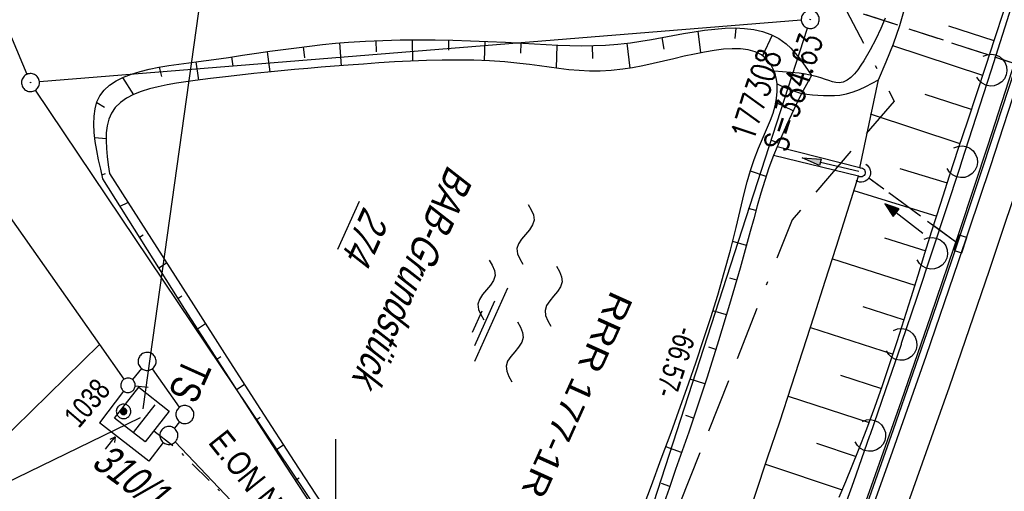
# Model space of a CAD drawing. Extents: x 508656 to 509297, y 448622 to 449584.
# Tile 36 of 53: x 508974 to 509056, y 449201 to 449240. Entities that reach past the tile are written whole.
import ezdxf
from ezdxf.enums import TextEntityAlignment as Align

# ---------------------------------------------------------------- set-up
doc = ezdxf.new("R2010")
doc.units = 0
doc.header["$LTSCALE"] = 10
doc.header["$MEASUREMENT"] = 0
for name, pattern in [('ACAD_ISO16W100', [73, 15, -6.5, 15, -6.5, 15, -7, 1, -7]), ('AUSGEZOGEN', [0]), ('LT00', [0]), ('LT08', [0.42, 0.2, -0.1, 0.02, -0.1]), ('LT12', [0.4, 0.3, -0.1]), ('STRICHLINIE2', [0.375, 0.25, -0.125])]:
    doc.linetypes.add(name, pattern=pattern)
doc.layers.get('0').update_dxf_attribs({"linetype": 'LT00'})
for name, color, linetype in [('--EK_FBR', 250, 'LT00'), ('--EK_Halt-Pfeil', 4, 'LT00'), ('--EK_Haltung', 7, 'STRICHLINIE2'), ('--EK_RRB', 181, 'LT00'), ('--EK_RRB_SYMB', 181, 'LT00'), ('--EK_Schacht-Text', 5, 'LT00'), ('--EL_DFK_AB_L', 21, 'LT00'), ('--EL_DFK_AB_P', 7, 'LT00'), ('--EL_Halt-Pfeil', 4, 'LT00'), ('--EL_Haltung', 182, 'STRICHLINIE2'), ('--EL_RRB', 181, 'LT00'), ('--WASSER_NUTZUNG', 180, 'Continuous'), ('ABSTAND', 8, 'LT00'), ('BAB-KABEL', 220, 'ACAD_ISO16W100'), ('DFK_AB_FLNR', 7, 'Continuous'), ('DFK_AB_L', 21, 'LT00'), ('DFK_AB_P', 7, 'LT00'), ('DFK_BEB_SCHR', 254, 'LT00'), ('DFK_BEBAUUNG', 250, 'LT00'), ('DFK_BES-NAME', 255, 'LT00'), ('DFK_FLUR_NR', 250, 'LT00'), ('DFK_FLURNR_PFEIL', 250, 'LT00'), ('DFK_GZPKT', 250, 'LT00'), ('DFK_KATASTER', 250, 'LT00'), ('DFK_TOPO-SYM', 252, 'LT00'), ('DFK_VERMPKT', 252, 'LT00'), ('DL', 182, 'LT12'), ('DL_PFEIL', 201, 'LT00'), ('PFEIL', 140, 'AUSGEZOGEN'), ('RRB_TEXT', 184, 'Continuous'), ('STROM_FREILTG', 80, 'STROMFREILEITUNG'), ('STROM_TEXT', 80, 'Continuous'), ('STROM_UNTER', 80, 'LT08'), ('V124_AFBR_BAB', 250, 'LT00'), ('V124_BOESCH', 250, 'LT00'), ('V124_BOSCHUNG', 250, 'LT00'), ('V124_GRABEN', 250, 'LT00'), ('V124_H_BORD', 8, 'LT00'), ('V124_LAERM', 11, 'LT00'), ('V124_LD_MARK', 250, 'LT00'), ('V124_RASTER', 250, 'LT00'), ('V124_RINNE', 182, 'LT00'), ('V124_SINKK', 182, 'LT00'), ('V124_UK_DURCH', 182, 'LT00')]:
    doc.layers.add(name, color=color, linetype=linetype)
doc.styles.add('schachtbeschriftung', font='romans.shx', dxfattribs={"width": 0.75, "height": 2})
doc.styles.get("Standard").update_dxf_attribs({"font": 'ARIAL.TTF'})
doc.styles.add('Strom', font='txt-alt.shx')
doc.styles.add('UNIR-H', font='unir_h.shx', dxfattribs={"width": 0.8})
doc.styles.add('Versorgungsltg', font='ARIAL.TTF', dxfattribs={"width": 0.8, "height": 2})
doc.linetypes.add('STROMFREILEITUNG', pattern='A,12.7,-5.5,["xx",Strom,S=2.5,R=0,X=-2.6,Y=-0.85],-4.35', length=22.55)

# ---------------------------------------------------------------- blocks, each defined once
blk = doc.blocks.new('SYMB7060')
at = {"color": 0, "linetype": 'ByBlock'}
for p, q in [((-0.26, 0), (0, 0)), ((-0.08, 0.045), (0, 0)), ((0, 0), (-0.08, -0.045))]:
    blk.add_line(p, q, dxfattribs=at)
blk = doc.blocks.new('SYMB7010')
at = {"color": 0, "linetype": 'ByBlock'}
for points in [[(-0.031408, 0.499213), (-0.093728, 0.49134), (-0.15457, 0.475719), (-0.212975, 0.452595), (-0.268021, 0.422333), (-0.31884, 0.385411), (-0.36463, 0.342411), (-0.40467, 0.29401), (-0.438329, 0.240973), (-0.465074, 0.184136), (-0.484486, 0.124395), (-0.496256, 0.062692), (-0.5002, 0)], [(-0.5002, 0), (-0.496256, -0.062692), (-0.484486, -0.124395), (-0.465075, -0.184136), (-0.438329, -0.240973), (-0.404671, -0.29401), (-0.36463, -0.342411), (-0.31884, -0.385411), (-0.268021, -0.422333), (-0.212975, -0.452595), (-0.154571, -0.475719), (-0.093728, -0.49134), (-0.031408, -0.499213), (0.031408, -0.499213)], [(0.5002, 0), (0.496256, 0.062692), (0.484485, 0.124395), (0.465074, 0.184136), (0.438329, 0.240973), (0.40467, 0.29401), (0.36463, 0.342411), (0.31884, 0.385411), (0.268021, 0.422333), (0.212975, 0.452595), (0.15457, 0.475719), (0.093728, 0.49134), (0.031408, 0.499213), (-0.031408, 0.499213)], [(0.031408, -0.499213), (0.093728, -0.491341), (0.15457, -0.475719), (0.212975, -0.452595), (0.268021, -0.422333), (0.31884, -0.385411), (0.36463, -0.342411), (0.404671, -0.294011), (0.438329, -0.240974), (0.465075, -0.184136), (0.484486, -0.124395), (0.496256, -0.062692), (0.500201, 0)]]:
    blk.add_lwpolyline(points, dxfattribs=at)
blk = doc.blocks.new('SYMB7032')
at = {"color": 0, "linetype": 'ByBlock'}
blk.add_line((0, 0.5002), (0, 1.394), dxfattribs=at)
for points in [[(-0.031408, 0.499213), (-0.093728, 0.49134), (-0.15457, 0.475719), (-0.212975, 0.452595), (-0.268021, 0.422333), (-0.31884, 0.385411), (-0.36463, 0.342411), (-0.40467, 0.29401), (-0.438329, 0.240973), (-0.465074, 0.184136), (-0.484486, 0.124395), (-0.496256, 0.062692), (-0.5002, 0)], [(-0.5002, 0), (-0.496256, -0.062692), (-0.484486, -0.124395), (-0.465074, -0.184136), (-0.438329, -0.240973), (-0.404671, -0.29401), (-0.36463, -0.342411), (-0.31884, -0.385411), (-0.268021, -0.422333), (-0.212975, -0.452595), (-0.15457, -0.475719), (-0.093728, -0.49134), (-0.031408, -0.499213), (0.031408, -0.499213), (0.093728, -0.49134), (0.15457, -0.475719), (0.212975, -0.452595), (0.268021, -0.422333), (0.31884, -0.385411), (0.36463, -0.342411), (0.404671, -0.29401), (0.438329, -0.240973), (0.465075, -0.184136), (0.484486, -0.124395), (0.496256, -0.062692), (0.500201, 0)], [(0.5002, 0), (0.496256, 0.062692), (0.484485, 0.124395), (0.465074, 0.184136), (0.438329, 0.240973), (0.40467, 0.29401), (0.36463, 0.34241), (0.31884, 0.385411), (0.268021, 0.422333), (0.212975, 0.452595), (0.15457, 0.475719), (0.093728, 0.49134), (0.031408, 0.499213), (-0.031408, 0.499213)]]:
    blk.add_lwpolyline(points, dxfattribs=at)
blk = doc.blocks.new('SYMB7005')
at = {"color": 0, "linetype": 'ByBlock'}
for p, q in [((-0.5005, 0), (-0.496554, -0.062729)), ((-0.22, -0.04784), (-0.22, 0.04784)), ((-0.2, -0.101888), (-0.2, 0.101888)), ((-0.18, -0.134415), (-0.18, 0.134415)), ((-0.16, -0.158785), (-0.16, 0.158786)), ((-0.14, -0.175417), (-0.14, 0.175417)), ((-0.12, -0.190319), (-0.12, 0.190319)), ((-0.1, -0.201009), (-0.1, 0.201009)), ((-0.08, -0.210244), (-0.08, 0.210244)), ((-0.06, -0.216311), (-0.06, 0.216311)), ((-0.04, -0.22156), (-0.04, 0.22156)), ((0.01073, 0.225245), (-0.032092, 0.223205)), ((-0.02, -0.22353), (-0.02, 0.22353)), ((0, -0.22539), (0, 0.22559)), ((0.02, -0.22353), (0.02, 0.22353)), ((0.04, -0.22156), (0.04, 0.22156)), ((0.06, -0.216311), (0.06, 0.216311)), ((0.08, -0.210244), (0.08, 0.210244)), ((0.1, -0.201009), (0.1, 0.201009)), ((0.12, -0.190319), (0.12, 0.190319)), ((0.14, -0.175417), (0.14, 0.175417)), ((0.16, -0.158785), (0.16, 0.158785)), ((0.18, -0.134415), (0.18, 0.134415)), ((0.2, -0.101888), (0.2, 0.101888)), ((0.22, -0.047839), (0.22, 0.04784))]:
    blk.add_line(p, q, dxfattribs=at)
for points in [[(0.5005, 0), (0.496553, 0.062729), (0.484776, 0.124469), (0.465353, 0.184246), (0.438592, 0.241118), (0.404913, 0.294187), (0.364849, 0.342616), (0.319031, 0.385642), (0.268181, 0.422586), (0.213103, 0.452866), (0.154663, 0.476004), (0.093784, 0.491635), (0.031427, 0.499512), (-0.031427, 0.499512), (-0.093784, 0.491635), (-0.154663, 0.476004), (-0.213103, 0.452866), (-0.268181, 0.422586), (-0.319031, 0.385642), (-0.364849, 0.342616), (-0.404913, 0.294187), (-0.438592, 0.241118), (-0.465353, 0.184246), (-0.484776, 0.124469), (-0.496554, 0.062729), (-0.5005, 0)], [(-0.032092, 0.223205), (-0.073754, 0.213098), (-0.11275, 0.195289), (-0.147671, 0.170422), (-0.177255, 0.139395), (-0.200432, 0.10333), (-0.216366, 0.063531), (-0.224479, 0.021435), (-0.224479, -0.021435)], [(0.2255, 0), (0.221425, 0.042676), (0.209347, 0.08381), (0.189703, 0.121915), (0.163202, 0.155613), (0.130803, 0.183687), (0.093676, 0.205122), (0.053164, 0.219144), (0.01073, 0.225245)], [(0.01073, -0.225245), (0.053164, -0.219144), (0.093676, -0.205122), (0.130803, -0.183687), (0.163202, -0.155613), (0.189703, -0.121915), (0.209347, -0.08381), (0.221425, -0.042676), (0.2255, 0)], [(0.031427, -0.499513), (0.093784, -0.491635), (0.154663, -0.476004), (0.213103, -0.452866), (0.268182, -0.422587), (0.319031, -0.385642), (0.364849, -0.342616), (0.404913, -0.294187), (0.438592, -0.241118), (0.465354, -0.184247), (0.484776, -0.124469), (0.496554, -0.062729), (0.500501, 0)], [(-0.496554, -0.062729), (-0.484776, -0.124469), (-0.465353, -0.184246), (-0.438592, -0.241118), (-0.404913, -0.294187), (-0.364849, -0.342616), (-0.319031, -0.385642), (-0.268182, -0.422586), (-0.213103, -0.452866), (-0.154663, -0.476004), (-0.093784, -0.491635), (-0.031427, -0.499513), (0.031427, -0.499513)], [(-0.224479, -0.021435), (-0.216366, -0.063531), (-0.200432, -0.10333), (-0.177255, -0.139395), (-0.147671, -0.170422), (-0.11275, -0.195289), (-0.073754, -0.213098), (-0.032092, -0.223205), (0.01073, -0.225245)]]:
    blk.add_lwpolyline(points, dxfattribs=at)
blk = doc.blocks.new('SYMB7250')
at = {"color": 0, "linetype": 'ByBlock'}
for points in [[(-0.25, 0.28), (-0.208333, 0.308889), (-0.166667, 0.331111), (-0.125, 0.34), (-0.083333, 0.331111), (-0.041667, 0.308889), (0, 0.28)], [(0, 0.28), (0.041667, 0.251111), (0.083333, 0.228889), (0.125, 0.22), (0.166667, 0.228889), (0.208333, 0.251111), (0.25, 0.28)], [(-0.74, 0), (-0.698333, 0.028889), (-0.656667, 0.051111), (-0.615, 0.06), (-0.573333, 0.051111), (-0.531667, 0.028889), (-0.49, 0)], [(-0.49, 0), (-0.448333, -0.028889), (-0.406667, -0.051111), (-0.365, -0.06), (-0.323333, -0.051111), (-0.281667, -0.028889), (-0.24, 0)], [(0.24, 0), (0.281667, 0.028889), (0.323333, 0.051111), (0.365, 0.06), (0.406667, 0.051111), (0.448333, 0.028889), (0.49, 0)], [(0.49, 0), (0.531667, -0.028889), (0.573333, -0.051111), (0.615, -0.06), (0.656667, -0.051111), (0.698333, -0.028889), (0.74, 0)], [(-0.25, -0.28), (-0.208333, -0.251111), (-0.166667, -0.228889), (-0.125, -0.22), (-0.083333, -0.228889), (-0.041667, -0.251111), (0, -0.28)], [(0, -0.28), (0.041667, -0.308889), (0.083333, -0.331111), (0.125, -0.34), (0.166667, -0.331111), (0.208333, -0.308889), (0.25, -0.28)]]:
    blk.add_lwpolyline(points, dxfattribs=at)
blk = doc.blocks.new('SYMB0003')
at = {"color": 0, "linetype": 'ByBlock'}
for p, q in [((-0.015712, 0), (0.010166, 0.012015)), ((0, -0.021257), (-0.015712, 0)), ((0.010166, 0.012015), (0, -0.021257))]:
    blk.add_line(p, q, dxfattribs=at)
for points in [[(-0.031395, 0.499013), (-0.093691, 0.491144), (-0.154509, 0.475528), (-0.21289, 0.452414), (-0.267913, 0.422164), (-0.318712, 0.385257), (-0.364484, 0.342274), (-0.404509, 0.293893), (-0.438154, 0.240877), (-0.464888, 0.184062), (-0.484292, 0.124345), (-0.496058, 0.062667), (-0.5, 0)], [(-0.5, 0), (-0.496058, -0.062667), (-0.484292, -0.124345), (-0.464888, -0.184062), (-0.438154, -0.240877), (-0.404509, -0.293893), (-0.364485, -0.342274), (-0.318712, -0.385257), (-0.267914, -0.422164), (-0.21289, -0.452414), (-0.154509, -0.475529), (-0.093691, -0.491144), (-0.031395, -0.499014), (0.031395, -0.499014)], [(0.5, 0), (0.496057, 0.062667), (0.484292, 0.124345), (0.464888, 0.184062), (0.438153, 0.240877), (0.404509, 0.293893), (0.364484, 0.342274), (0.318712, 0.385257), (0.267913, 0.422164), (0.21289, 0.452414), (0.154509, 0.475528), (0.093691, 0.491144), (0.031395, 0.499013), (-0.031395, 0.499013)], [(0.031395, -0.499014), (0.093691, -0.491144), (0.154509, -0.475529), (0.21289, -0.452414), (0.267914, -0.422164), (0.318712, -0.385257), (0.364485, -0.342274), (0.404509, -0.293893), (0.438154, -0.240877), (0.464889, -0.184062), (0.484292, -0.124345), (0.496058, -0.062667), (0.5, 0)]]:
    blk.add_lwpolyline(points, dxfattribs=at)
blk = doc.blocks.new('Pfreil3')
at = {"layer": 'PFEIL'}
blk.add_hatch(color=256, dxfattribs=at).paths.add_polyline_path([(-1.549, 0.273), (-1.549, -0.273), (0, 0)])
for p, q in [((-1.549, 0), (-4.831, 0)), ((-1.549, -0.273), (-1.549, 0.273)), ((-1.549, 0.273), (0, 0)), ((0, 0), (-1.549, -0.273))]:
    blk.add_line(p, q, dxfattribs=at)
blk = doc.blocks.new('SYMB7122')
at = {"color": 0, "linetype": 'ByBlock'}
for points in [[(-0.109975, -0.002365), (-0.106745, 0.026562), (-0.096041, 0.053629), (-0.078613, 0.076941), (-0.055681, 0.094866), (-0.028851, 0.106149), (0, 0.11)], [(0, 0.11), (0.028851, 0.106149), (0.055681, 0.094866), (0.078613, 0.076941), (0.096041, 0.053629), (0.106745, 0.026562), (0.109975, -0.002365)], [(-0.075234, -0.080249), (-0.093647, -0.057708), (-0.105504, -0.031126), (-0.109975, -0.002365)], [(0.109975, -0.002365), (0.105504, -0.031126), (0.093647, -0.057708), (0.075234, -0.080249)]]:
    blk.add_lwpolyline(points, dxfattribs=at)
blk = doc.blocks.new('SYMB0652')
at = {"color": 0, "linetype": 'ByBlock'}
blk.add_lwpolyline([(-0.15, -0.075), (0.15, -0.075), (0.15, 0.075), (-0.15, 0.075), (-0.15, -0.075)], dxfattribs=at)
blk = doc.blocks.new('SYMB1107')
at = {"color": 0, "linetype": 'ByBlock'}
for points in [[(-0.2, 0), (-0.196157, 0.039018), (-0.184776, 0.076537), (-0.166294, 0.111114), (-0.141421, 0.141421), (-0.111114, 0.166294), (-0.076537, 0.184776), (-0.039018, 0.196157), (0, 0.2)], [(0, 0.2), (0.039018, 0.196157), (0.076537, 0.184776), (0.111114, 0.166294), (0.141421, 0.141421), (0.166294, 0.111114), (0.184776, 0.076537), (0.196157, 0.039018), (0.2, 0)]]:
    blk.add_lwpolyline(points, dxfattribs=at)
blk = doc.blocks.new('WASSER2')
at = {"layer": '--EK_RRB_SYMB'}
for p, q in [((-0.3349, 0), (0.3349, 0)), ((-0.1913, -0.0543), (0.2151, -0.0543)), ((-0.071, -0.1164), (0.123, -0.1164))]:
    blk.add_line(p, q, dxfattribs=at)
blk = doc.blocks.new('SYMB0070')
at = {"color": 0, "linetype": 'ByBlock'}
for p, q in [((-0.5, 0), (0.2, 0)), ((0.5, 0), (0.2, 0.1)), ((0.2, 0.1), (0.2, 0)), ((0.468, 0), (0.21, 0.086)), ((0.21, 0.086), (0.21, -0.086)), ((0.21, -0.086), (0.468, 0)), ((0.22, -0.072), (0.437, 0)), ((0.23, -0.058), (0.405, 0)), ((0.24, -0.045), (0.374, 0)), ((0.342, 0), (0.25, 0.031)), ((0.25, 0.031), (0.25, -0.031)), ((0.25, -0.031), (0.342, 0)), ((0.26, -0.017), (0.31, 0)), ((0.27, -0.003), (0.279, 0))]:
    blk.add_line(p, q, dxfattribs=at)
for points in [[(0.2, 0), (0.2, -0.1), (0.5, 0)], [(0.437, 0), (0.22, 0.072), (0.22, -0.072)], [(0.405, 0), (0.23, 0.058), (0.23, -0.058)], [(0.374, 0), (0.24, 0.045), (0.24, -0.045)], [(0.31, 0), (0.26, 0.017), (0.26, -0.017)], [(0.279, 0), (0.27, 0.003), (0.27, -0.003)]]:
    blk.add_lwpolyline(points, dxfattribs=at)

msp = doc.modelspace()

# ---------------------------------------------------------------- linework, layer by layer
at = {"layer": '--EK_FBR'}
msp.add_lwpolyline([(509059.54, 449243.523), (509057.005, 449235.582), (509054.413, 449227.658), (509051.765, 449219.754), (509049.062, 449211.872), (509046.303, 449204.009), (509043.488, 449196.166), (509041.784, 449191.5), (509040.062, 449186.841), (509038.323, 449182.188), (509036.568, 449177.541), (509034.798, 449172.9), (509033.545, 449169.639), (509032.283, 449166.382), (509031.012, 449163.128), (509029.731, 449159.879), (509028.436, 449156.634), (509027.128, 449153.396)], dxfattribs=at)
at = {"layer": '--EK_Haltung'}
for p, q in [((509099.944, 449221.962), (509041.811, 449241.034)), ((509051.639, 449221.342), (509044.325, 449226.712))]:
    msp.add_line(p, q, dxfattribs=at)
at = {"layer": '--EK_RRB'}
msp.add_lwpolyline([(509004.996, 449188.848), (508995.884, 449202.762), (508987.436, 449215.816), (508980.631, 449226.664), (508980.45, 449227.455), (508980.279, 449228.239), (508980.127, 449229.012), (508980.003, 449229.765), (508979.917, 449230.495), (508979.879, 449231.193), (508979.897, 449231.854), (508979.981, 449232.472), (508980.142, 449233.041), (508980.387, 449233.554), (508980.743, 449234.029), (508981.193, 449234.441), (508981.727, 449234.797), (508982.334, 449235.101), (508983.004, 449235.362), (508983.727, 449235.582), (508984.492, 449235.77), (508985.289, 449235.93), (508986.108, 449236.068), (508986.938, 449236.19), (508987.769, 449236.302), (508988.591, 449236.409), (508989.853, 449236.579), (508991.072, 449236.75), (508992.253, 449236.921), (508993.404, 449237.088), (508994.528, 449237.251), (508995.633, 449237.407), (508996.725, 449237.554), (508997.808, 449237.69), (508998.889, 449237.813), (508999.974, 449237.921), (509001.068, 449238.013), (509002.475, 449238.102), (509003.902, 449238.164), (509005.346, 449238.2), (509006.801, 449238.213), (509008.265, 449238.205), (509009.732, 449238.178), (509011.199, 449238.135), (509012.66, 449238.078), (509014.113, 449238.009), (509015.552, 449237.93), (509016.531, 449237.873), (509017.505, 449237.818), (509018.478, 449237.771), (509019.454, 449237.737), (509020.436, 449237.721), (509021.428, 449237.73), (509022.433, 449237.769), (509023.456, 449237.843), (509024.5, 449237.957), (509025.367, 449238.083), (509026.246, 449238.23), (509027.132, 449238.392), (509028.023, 449238.558), (509028.913, 449238.722), (509029.798, 449238.873), (509030.673, 449239.004), (509031.536, 449239.107), (509032.381, 449239.172), (509033.204, 449239.191), (509034.002, 449239.157), (509034.769, 449239.059), (509035.502, 449238.891), (509036.196, 449238.642), (509036.847, 449238.306), (509037.451, 449237.872), (509037.841, 449237.513), (509038.21, 449237.111), (509038.563, 449236.676), (509038.904, 449236.215), (509039.236, 449235.738), (509039.564, 449235.252), (509038.745, 449233.758), (509038.321, 449232.876), (509037.9, 449231.992), (509037.487, 449231.105), (509037.086, 449230.213), (509036.701, 449229.313), (509036.406, 449228.584), (509036.026, 449227.553), (509035.679, 449226.511), (509035.357, 449225.46), (509035.055, 449224.402), (509034.763, 449223.34), (509034.475, 449222.278), (509033.632, 449219.231), (509032.755, 449216.197), (509031.842, 449213.175), (509030.889, 449210.167), (509029.895, 449207.171), (509029.358, 449205.607), (509028.812, 449204.045), (509028.265, 449202.484), (509027.72, 449200.922), (509027.183, 449199.357)], dxfattribs=at)
at = {"layer": '--EL_DFK_AB_L'}
for p, q in [((509038.713, 449239.838), (508975.358, 449234.712)), ((509019.152, 449177.294), (509039.229, 449239.185)), ((509003.842, 449191.193), (508975.029, 449234.026))]:
    msp.add_line(p, q, dxfattribs=at)
at = {"layer": '--EL_Haltung'}
for p, q in [((509099.944, 449221.962), (509041.811, 449241.034)), ((509051.639, 449221.342), (509044.325, 449226.712))]:
    msp.add_line(p, q, dxfattribs=at)
at = {"layer": '--EL_RRB'}
msp.add_lwpolyline([(509004.996, 449188.848), (508995.884, 449202.762), (508987.436, 449215.816), (508980.631, 449226.664), (508980.45, 449227.455), (508980.279, 449228.239), (508980.127, 449229.012), (508980.003, 449229.765), (508979.917, 449230.495), (508979.879, 449231.193), (508979.897, 449231.854), (508979.981, 449232.472), (508980.142, 449233.041), (508980.387, 449233.554), (508980.743, 449234.029), (508981.193, 449234.441), (508981.727, 449234.797), (508982.334, 449235.101), (508983.004, 449235.362), (508983.727, 449235.582), (508984.492, 449235.77), (508985.289, 449235.93), (508986.108, 449236.068), (508986.938, 449236.19), (508987.769, 449236.302), (508988.591, 449236.409), (508989.853, 449236.579), (508991.072, 449236.75), (508992.253, 449236.921), (508993.404, 449237.088), (508994.528, 449237.251), (508995.633, 449237.407), (508996.725, 449237.554), (508997.808, 449237.69), (508998.889, 449237.813), (508999.974, 449237.921), (509001.068, 449238.013), (509002.475, 449238.102), (509003.902, 449238.164), (509005.346, 449238.2), (509006.801, 449238.213), (509008.265, 449238.205), (509009.732, 449238.178), (509011.199, 449238.135), (509012.66, 449238.078), (509014.113, 449238.009), (509015.552, 449237.93), (509016.531, 449237.873), (509017.505, 449237.818), (509018.478, 449237.771), (509019.454, 449237.737), (509020.436, 449237.721), (509021.428, 449237.73), (509022.433, 449237.769), (509023.456, 449237.843), (509024.5, 449237.957), (509025.367, 449238.083), (509026.246, 449238.23), (509027.132, 449238.392), (509028.023, 449238.558), (509028.913, 449238.722), (509029.798, 449238.873), (509030.673, 449239.004), (509031.536, 449239.107), (509032.381, 449239.172), (509033.204, 449239.191), (509034.002, 449239.157), (509034.769, 449239.059), (509035.502, 449238.891), (509036.196, 449238.642), (509036.847, 449238.306), (509037.451, 449237.872), (509037.841, 449237.513), (509038.21, 449237.111), (509038.563, 449236.676), (509038.904, 449236.215), (509039.236, 449235.738), (509039.564, 449235.252), (509038.745, 449233.758), (509038.321, 449232.876), (509037.9, 449231.992), (509037.487, 449231.105), (509037.086, 449230.213), (509036.701, 449229.313), (509036.406, 449228.584), (509036.026, 449227.553), (509035.679, 449226.511), (509035.357, 449225.46), (509035.055, 449224.402), (509034.763, 449223.34), (509034.475, 449222.278), (509033.632, 449219.231), (509032.755, 449216.197), (509031.842, 449213.175), (509030.889, 449210.167), (509029.895, 449207.171), (509029.358, 449205.607), (509028.812, 449204.045), (509028.265, 449202.484), (509027.72, 449200.922), (509027.183, 449199.357)], dxfattribs=at)
at = {"layer": 'BAB-KABEL', "ltscale": 0.03, "flags": 128}
msp.add_lwpolyline([(509108.573, 449550.725), (509108.555, 449549.914), (509107.923, 449539.685), (509107.542, 449523.737), (509106.023, 449504.505), (509103.027, 449469.794), (509099.689, 449441.648), (509096.193, 449417.967), (509091.426, 449386.81), (509087.449, 449364.561), (509073.798, 449340.609), (509065.653, 449326.084), (509057.693, 449300.149), (509049.552, 449273.993), (509041.415, 449242.623), (509046.433, 449233.113), (509037.953, 449223.257), (509025.311, 449191.332), (509014.573, 449162.417), (509007.467, 449145.09), (509000.027, 449125.034), (508990.328, 449099.728), (508968.681, 449052.617), (508956.383, 449026.625), (508943.193, 449006.537), (508939.163, 449000.145), (508916.248, 448963.752), (508910.658, 448958.257), (508886.526, 448934.14), (508866.425, 448912.558), (508852.808, 448898.73), (508848.226, 448890.1), (508832.927, 448862.84), (508820.417, 448838.043), (508819.404, 448835.445), (508822.64, 448825.297), (508822.418, 448824.293), (508817.73, 448816.932), (508806.456, 448816.821), (508794.738, 448812.137), (508784.999, 448797.187), (508766.925, 448769.699), (508761.413, 448761.665), (508751.074, 448746.056), (508734.064, 448723.741), (508723.724, 448711.345), (508722.677, 448710.036)], dxfattribs=at)
at = {"layer": 'DFK_AB_L'}
for p, q in [((509038.713, 449239.838), (508975.358, 449234.712)), ((509019.152, 449177.294), (509039.229, 449239.185)), ((509003.842, 449191.193), (508975.029, 449234.026))]:
    msp.add_line(p, q, dxfattribs=at)
at = {"layer": 'DFK_BEB_SCHR'}
msp.add_line((508983.173, 449205.552), (508984.991, 449207.878), dxfattribs=at)
at = {"layer": 'DFK_BEBAUUNG'}
msp.add_lwpolyline([(508981.61, 449206.769), (508983.61, 449209.329), (508986.15, 449207.339), (508984.161, 449204.779), (508981.61, 449206.769)], dxfattribs=at)
at = {"layer": 'DFK_KATASTER'}
for p, q in [((508950.523, 449291.617), (508974.318, 449235.339)), ((508972.92, 449223.447), (508980.34, 449212.879)), ((508980.34, 449212.879), (508968.57, 449201.348)), ((508980.34, 449212.879), (508982.37, 449209.99)), ((508983.842, 449210.891), (508983.101, 449209.967)), ((508987.016, 449207.669), (508984.745, 449210.867)), ((508982.351, 449209.003), (508980.341, 449206.359)), ((508986.995, 449206.462), (508986.576, 449205.915)), ((508984.44, 449203.179), (508980.341, 449206.359)), ((508985.657, 449204.73), (508984.44, 449203.179)), ((508999.24, 449191.558), (508986.638, 449204.777))]:
    msp.add_line(p, q, dxfattribs=at)
at = {"layer": 'DL'}
for p, q in [((509099.944, 449221.962), (509041.811, 449241.034)), ((509051.639, 449221.342), (509044.325, 449226.712))]:
    msp.add_line(p, q, dxfattribs=at)
at = {"layer": 'STROM_FREILTG', "ltscale": 0.05, "flags": 128}
for points in [[(509033.267, 449578.68), (509017.413, 449454.419), (508996.224, 449295.184), (508983.966, 449207.538)], [(508832.8, 449133.203), (508896.43, 449164.374), (508983.771, 449206.824)]]:
    msp.add_lwpolyline(points, dxfattribs=at)
at = {"layer": 'STROM_UNTER', "flags": 128}
msp.add_lwpolyline([(508984.87, 449205.692), (508986.724, 449204.274), (508994.641, 449196.494), (508999.172, 449190.338), (509000.298, 449188.869), (509001.558, 449187.171), (509003.223, 449184.94), (509004.449, 449183.285), (509005.776, 449181.512), (509007.557, 449179.219), (509008.843, 449177.6), (509011.079, 449174.605), (509011.395, 449174.221), (509012.102, 449174.065), (509012.707, 449173.976), (509014.865, 449173.617), (509017.022, 449171.131), (509020.667, 449167.178), (509022.003, 449166.077), (509067.267, 449159.884), (509068.462, 449159.624), (509075.991, 449159.275), (509078.112, 449164.577), (509079.862, 449169.095), (509083.761, 449178.498), (509087.617, 449185.524), (509089.285, 449188.132), (509093.744, 449190.922), (509097.561, 449192.174), (509115.734, 449194.299), (509116.943, 449195.632)], dxfattribs=at)
at = {"layer": 'V124_AFBR_BAB'}
msp.add_lwpolyline([(509059.54, 449243.523), (509057.005, 449235.582), (509054.413, 449227.658), (509051.765, 449219.754), (509049.062, 449211.872), (509046.303, 449204.009), (509043.488, 449196.166), (509041.784, 449191.5), (509040.062, 449186.841), (509038.323, 449182.188), (509036.568, 449177.541), (509034.798, 449172.9), (509033.545, 449169.639), (509032.283, 449166.382), (509031.012, 449163.128), (509029.731, 449159.879), (509028.436, 449156.634), (509027.128, 449153.396)], dxfattribs=at)
at = {"layer": 'V124_BOESCH'}
msp.add_line((509043.594, 449227.563), (509045.133, 449234.882), dxfattribs=at)
for points in [[(509041.87, 449200.198), (509042.417, 449201.492), (509042.957, 449202.789), (509043.485, 449204.092), (509044.174, 449205.871), (509044.834, 449207.666), (509045.471, 449209.474), (509046.087, 449211.294), (509046.687, 449213.122), (509047.275, 449214.958), (509047.855, 449216.798), (509048.43, 449218.64), (509049.004, 449220.482), (509049.582, 449222.322), (509050.314, 449224.617), (509051.055, 449226.905), (509051.803, 449229.189), (509052.555, 449231.471), (509053.309, 449233.75), (509054.062, 449236.029), (509054.813, 449238.309), (509055.558, 449240.591)], [(509004.996, 449188.848), (508995.884, 449202.762), (508987.436, 449215.816), (508980.631, 449226.664), (508980.45, 449227.455), (508980.279, 449228.239), (508980.127, 449229.012), (508980.003, 449229.765), (508979.917, 449230.495), (508979.879, 449231.193), (508979.897, 449231.854), (508979.981, 449232.472), (508980.142, 449233.041), (508980.387, 449233.554), (508980.743, 449234.029), (508981.193, 449234.441), (508981.727, 449234.797), (508982.334, 449235.101), (508983.004, 449235.362), (508983.727, 449235.582), (508984.492, 449235.77), (508985.289, 449235.93), (508986.108, 449236.068), (508986.938, 449236.19), (508987.769, 449236.302), (508988.591, 449236.409), (508989.853, 449236.579), (508991.072, 449236.75), (508992.253, 449236.921), (508993.404, 449237.088), (508994.528, 449237.251), (508995.633, 449237.407), (508996.725, 449237.554), (508997.808, 449237.69), (508998.889, 449237.813), (508999.974, 449237.921), (509001.068, 449238.013), (509002.475, 449238.102), (509003.902, 449238.164), (509005.346, 449238.2), (509006.801, 449238.213), (509008.265, 449238.205), (509009.732, 449238.178), (509011.199, 449238.135), (509012.66, 449238.078), (509014.113, 449238.009), (509015.552, 449237.93), (509016.531, 449237.873), (509017.505, 449237.818), (509018.478, 449237.771), (509019.454, 449237.737), (509020.436, 449237.721), (509021.428, 449237.73), (509022.433, 449237.769), (509023.456, 449237.843), (509024.5, 449237.957), (509025.367, 449238.083), (509026.246, 449238.23), (509027.132, 449238.392), (509028.023, 449238.558), (509028.913, 449238.722), (509029.798, 449238.873), (509030.673, 449239.004), (509031.536, 449239.107), (509032.381, 449239.172), (509033.204, 449239.191), (509034.002, 449239.157), (509034.769, 449239.059), (509035.502, 449238.891), (509036.196, 449238.642), (509036.847, 449238.306), (509037.451, 449237.872), (509037.841, 449237.513), (509038.21, 449237.111), (509038.563, 449236.676), (509038.904, 449236.215), (509039.236, 449235.738), (509039.564, 449235.252)], [(509025.435, 449198.979), (509026.258, 449201.169), (509027.075, 449203.363), (509027.884, 449205.562), (509028.682, 449207.767), (509029.334, 449209.601), (509029.972, 449211.44), (509030.594, 449213.284), (509031.194, 449215.134), (509031.768, 449216.99), (509032.312, 449218.852), (509032.823, 449220.721), (509033.295, 449222.595), (509033.519, 449223.545), (509033.742, 449224.494), (509033.972, 449225.443), (509034.22, 449226.389), (509034.493, 449227.332), (509034.803, 449228.27), (509035.157, 449229.202), (509035.404, 449229.786), (509035.661, 449230.368), (509035.916, 449230.95), (509036.155, 449231.535), (509036.367, 449232.123), (509036.539, 449232.716), (509036.66, 449233.316), (509036.718, 449233.925), (509036.699, 449234.543), (509036.649, 449234.907), (509036.571, 449235.263), (509036.466, 449235.598), (509036.193, 449236.161), (509035.833, 449236.61), (509035.393, 449236.954), (509034.88, 449237.201), (509034.302, 449237.362), (509033.664, 449237.446), (509032.974, 449237.461), (509032.238, 449237.417), (509031.464, 449237.323), (509030.658, 449237.188), (509029.826, 449237.023), (509028.976, 449236.835), (509028.115, 449236.634), (509027.249, 449236.429), (509026.385, 449236.23), (509025.53, 449236.045), (509024.691, 449235.885), (509023.875, 449235.757), (509022.911, 449235.656), (509021.986, 449235.609), (509021.094, 449235.611), (509020.23, 449235.651), (509019.388, 449235.722), (509018.562, 449235.816), (509017.746, 449235.924), (509016.936, 449236.038), (509016.126, 449236.151), (509015.31, 449236.253), (509014.054, 449236.376), (509012.776, 449236.46), (509011.48, 449236.509), (509010.172, 449236.528), (509008.854, 449236.519), (509007.533, 449236.487), (509006.212, 449236.434), (509004.896, 449236.366), (509003.589, 449236.285), (509002.295, 449236.196), (509001.02, 449236.101), (508999.897, 449236.015), (508998.787, 449235.927), (508997.682, 449235.835), (508996.576, 449235.738), (508995.464, 449235.635), (508994.339, 449235.525), (508993.196, 449235.406), (508992.027, 449235.278), (508990.827, 449235.138), (508989.59, 449234.986), (508988.309, 449234.82), (508987.539, 449234.715), (508986.762, 449234.599), (508985.99, 449234.467), (508985.235, 449234.311), (508984.507, 449234.128), (508983.817, 449233.91), (508983.178, 449233.652), (508982.599, 449233.348), (508982.091, 449232.992), (508981.667, 449232.579), (508981.337, 449232.102), (508981.123, 449231.605), (508980.986, 449231.058), (508980.916, 449230.466), (508980.902, 449229.838), (508980.932, 449229.181), (508980.995, 449228.502), (508981.08, 449227.809), (508981.176, 449227.108), (508988.155, 449216.177), (508990.941, 449211.827), (508993.739, 449207.485), (508996.546, 449203.149), (508998.777, 449199.719)], [(509038.745, 449233.758), (509038.321, 449232.876), (509037.9, 449231.992), (509037.487, 449231.105), (509037.086, 449230.213), (509036.701, 449229.313), (509036.406, 449228.584), (509036.026, 449227.553), (509035.679, 449226.511), (509035.357, 449225.46), (509035.055, 449224.402), (509034.763, 449223.34), (509034.475, 449222.278), (509033.632, 449219.231), (509032.755, 449216.197), (509031.842, 449213.175), (509030.889, 449210.167), (509029.895, 449207.171), (509029.358, 449205.607), (509028.812, 449204.045), (509028.265, 449202.484), (509027.72, 449200.922), (509027.183, 449199.357)], [(509031.839, 449191.468), (509032.864, 449194.462), (509033.887, 449197.457), (509034.905, 449200.453), (509035.917, 449203.451), (509036.92, 449206.453), (509037.912, 449209.457), (509038.856, 449212.354), (509039.79, 449215.254), (509040.715, 449218.156), (509041.635, 449221.061), (509042.551, 449223.966), (509043.464, 449226.873)]]:
    msp.add_lwpolyline(points, dxfattribs=at)
at = {"layer": 'V124_BOSCHUNG'}
for p, q in [((509033.263, 449239.19), (509033.183, 449238.326)), ((509054.748, 449238.11), (509050.999, 449239.332)), ((509027.126, 449238.391), (509027.274, 449237.43)), ((509030.111, 449238.922), (509030.322, 449237.124)), ((509036.295, 449238.597), (509035.494, 449236.886)), ((508997.289, 449237.626), (508997.396, 449236.722)), ((509000.303, 449237.951), (509000.458, 449236.058)), ((509003.333, 449238.143), (509003.371, 449237.208)), ((509006.364, 449238.211), (509006.374, 449236.441)), ((509009.385, 449238.186), (509009.37, 449237.355)), ((509012.398, 449238.089), (509012.34, 449236.48)), ((509015.398, 449237.939), (509015.362, 449237.095)), ((509018.378, 449237.775), (509018.33, 449235.846)), ((509021.317, 449237.728), (509021.352, 449236.667)), ((509024.22, 449237.923), (509024.444, 449235.843)), ((509053.805, 449235.25), (509046.317, 449237.714)), ((508991.333, 449236.788), (508991.439, 449236.005)), ((508994.302, 449237.218), (508994.529, 449235.544)), ((508985.302, 449235.932), (508985.501, 449235.171)), ((508988.352, 449236.378), (508988.577, 449234.855)), ((508982.276, 449235.076), (508983.172, 449233.648)), ((509052.863, 449232.402), (509049.011, 449233.669)), ((508980.122, 449232.985), (508980.776, 449232.621)), ((509038.049, 449232.307), (509036.602, 449232.993)), ((509051.922, 449229.553), (509044.466, 449232.023)), ((508979.962, 449230.077), (508980.902, 449230.014)), ((509036.828, 449229.615), (509036.193, 449229.874)), ((508980.555, 449226.996), (508980.86, 449227.09)), ((509035.789, 449226.852), (509034.484, 449227.301)), ((509050.863, 449226.304), (509046.949, 449227.472)), ((509043.092, 449225.687), (509049.975, 449223.557)), ((508982.065, 449224.378), (508982.72, 449224.69)), ((509034.945, 449224.006), (509034.329, 449224.189)), ((508983.681, 449221.801), (508983.996, 449221.999)), ((509034.159, 449221.12), (509033.01, 449221.444)), ((509045.631, 449221.761), (509049.064, 449220.674)), ((508985.275, 449219.26), (508985.926, 449219.668)), ((509041.299, 449219.997), (509048.167, 449217.799)), ((509033.345, 449218.228), (509032.786, 449218.39)), ((508986.871, 449216.716), (508987.205, 449216.929)), ((509032.501, 449215.346), (509031.366, 449215.683)), ((509043.83, 449216.037), (509047.268, 449214.937)), ((508988.489, 449214.188), (508989.153, 449214.616)), ((509039.478, 449214.281), (509046.348, 449212.081)), ((509031.622, 449212.47), (509031.033, 449212.652)), ((508990.121, 449211.667), (508990.446, 449211.88)), ((509030.706, 449209.605), (509029.475, 449210.004)), ((509041.972, 449210.332), (509045.385, 449209.227)), ((508991.751, 449209.148), (508992.394, 449209.569)), ((509037.63, 449208.597), (509044.368, 449206.391)), ((508993.381, 449206.63), (508993.7, 449206.839)), ((509029.752, 449206.753), (509029.113, 449206.969)), ((508995.011, 449204.111), (508995.651, 449204.53)), ((509028.767, 449203.915), (509027.447, 449204.371)), ((509039.984, 449204.67), (509043.279, 449203.579)), ((509035.74, 449202.926), (509042.121, 449200.79)), ((508996.647, 449201.596), (508996.965, 449201.805)), ((509027.777, 449201.087), (509027.09, 449201.32))]:
    msp.add_line(p, q, dxfattribs=at)
at = {"layer": 'V124_GRABEN'}
msp.add_line((509043.594, 449227.563), (509036.701, 449229.313), dxfattribs=at)
for points in [[(509036.699, 449234.543), (509037.202, 449234.311), (509037.708, 449234.093), (509038.222, 449233.904), (509038.745, 449233.758), (509039.189, 449233.677), (509039.64, 449233.627), (509040.096, 449233.598), (509040.554, 449233.58), (509041.015, 449233.568), (509041.472, 449233.573), (509041.923, 449233.609), (509042.481, 449233.712), (509043.026, 449233.875), (509043.561, 449234.085), (509044.089, 449234.331), (509044.613, 449234.601), (509045.133, 449234.882), (509045.786, 449236.365), (509046.377, 449237.875), (509046.904, 449239.407), (509047.367, 449240.961)], [(509045.704, 449240.014), (509045.334, 449239.148), (509044.916, 449238.271), (509044.444, 449237.38), (509043.91, 449236.471), (509043.666, 449236.088), (509043.409, 449235.717), (509043.136, 449235.376), (509042.845, 449235.081), (509042.537, 449234.849), (509042.208, 449234.695), (509041.857, 449234.637), (509041.583, 449234.662), (509041.301, 449234.729), (509041.015, 449234.822), (509040.729, 449234.923), (509040.339, 449235.05), (509039.952, 449235.159), (509039.564, 449235.252), (509039.061, 449235.349), (509038.551, 449235.425), (509037.857, 449235.501), (509037.162, 449235.555), (509036.466, 449235.598)], [(509043.594, 449227.563), (509043.698, 449227.568), (509043.799, 449227.544), (509043.89, 449227.493), (509043.963, 449227.419), (509044.013, 449227.328), (509044.037, 449227.227), (509044.032, 449227.123), (509043.999, 449227.025), (509043.94, 449226.939), (509043.86, 449226.873), (509043.765, 449226.831), (509043.662, 449226.817), (509043.559, 449226.831), (509043.464, 449226.873), (509036.406, 449228.584)]]:
    msp.add_lwpolyline(points, dxfattribs=at)
at = {"layer": 'V124_H_BORD'}
msp.add_lwpolyline([(509058.804, 449243.71), (509056.532, 449236.572), (509054.219, 449229.448), (509051.865, 449222.336), (509049.467, 449215.239), (509047.026, 449208.158), (509044.54, 449201.091), (509042.009, 449194.041), (509039.432, 449187.008), (509036.807, 449179.992), (509034.134, 449172.995), (509031.202, 449165.483), (509028.213, 449157.992), (509025.17, 449150.524)], dxfattribs=at)
at = {"layer": 'V124_LAERM'}
for points in [[(509056.906, 449243.315), (509056.362, 449241.569), (509054.499, 449235.686)], [(509054.499, 449235.686), (509054.148, 449234.579), (509052.049, 449228.07)], [(509052.049, 449228.07), (509051.897, 449227.6), (509049.61, 449220.633), (509049.555, 449220.469)], [(509049.555, 449220.469), (509048.33, 449216.789), (509047.036, 449212.95), (509047.014, 449212.884)], [(509047.014, 449212.884), (509045.727, 449209.115), (509044.413, 449205.318)], [(509044.413, 449205.318), (509044.402, 449205.287), (509043.058, 449201.465), (509041.739, 449197.778)]]:
    msp.add_lwpolyline(points, dxfattribs=at)
at = {"layer": 'V124_LD_MARK'}
msp.add_lwpolyline([(509029.2, 449151.772), (509033.046, 449161.289), (509036.81, 449170.84), (509040.49, 449180.423), (509044.087, 449190.038), (509047.6, 449199.684), (509051.03, 449209.359), (509054.375, 449219.064), (509057.483, 449228.333), (509060.515, 449237.627), (509063.469, 449246.946), (509066.345, 449256.288), (509069.143, 449265.654), (509071.863, 449275.043), (509074.505, 449284.454), (509077.067, 449293.887), (509079.549, 449303.341), (509081.952, 449312.816), (509084.376, 449322.733)], dxfattribs=at)
at = {"layer": 'V124_RASTER'}
msp.add_line((508999.998, 449195), (508999.998, 449205), dxfattribs=at)
at = {"layer": 'V124_RINNE'}
msp.add_lwpolyline([(509026.897, 449154.117), (509028.414, 449157.876), (509029.913, 449161.642), (509031.395, 449165.415), (509032.863, 449169.193), (509034.319, 449172.976), (509036.101, 449177.648), (509037.865, 449182.327), (509039.612, 449187.012), (509041.34, 449191.704), (509043.048, 449196.404), (509044.73, 449201.101), (509046.392, 449205.805), (509048.034, 449210.516), (509049.657, 449215.233), (509051.262, 449219.957), (509053.894, 449227.83), (509056.477, 449235.719), (509059.011, 449243.624)], dxfattribs=at)

# ---------------------------------------------------------------- block references
at = {"layer": '--EK_Halt-Pfeil', "xscale": 4.000000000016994, "yscale": 4.000000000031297, "zscale": 4, "rotation": 141.8974600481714}
msp.add_blockref('SYMB0070', (509047.241, 449223.341), dxfattribs=at)
at = {"layer": '--EK_RRB_SYMB', "xscale": 10.00000000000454, "yscale": 9.999999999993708, "zscale": 10, "rotation": 245.7649674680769}
msp.add_blockref('WASSER2', (509012.906, 449214.522), dxfattribs=at)
at = {"layer": '--EL_DFK_AB_P', "xscale": 1.500000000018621, "yscale": 1.5, "zscale": 1.5, "rotation": 264.7377099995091}
for p in [(509039.461, 449239.899), (508974.611, 449234.651)]:
    msp.add_blockref('SYMB0003', p, dxfattribs=at)
at = {"layer": '--EL_Halt-Pfeil', "xscale": 4.000000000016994, "yscale": 4.000000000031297, "zscale": 4, "rotation": 141.8974600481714}
msp.add_blockref('SYMB0070', (509047.241, 449223.341), dxfattribs=at)
at = {"layer": '--WASSER_NUTZUNG', "xscale": 9.999999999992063, "yscale": 9.999999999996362, "zscale": 10, "rotation": 264.7376999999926}
msp.add_blockref('SYMB7250', (509015.328, 449217.158), dxfattribs=at)
at = {"layer": 'DFK_AB_P', "xscale": 1.500000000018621, "yscale": 1.5, "zscale": 1.5, "rotation": 264.7377099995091}
for p in [(509039.461, 449239.899), (508974.611, 449234.651)]:
    msp.add_blockref('SYMB0003', p, dxfattribs=at)
at = {"layer": 'DFK_FLURNR_PFEIL', "xscale": 5, "yscale": 5, "zscale": 5, "rotation": 51.61018997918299}
msp.add_blockref('SYMB7060', (508981.66, 449205.198), dxfattribs=at)
at = {"layer": 'DFK_GZPKT'}
for name, p, xscale, yscale, zscale, rotation in [('SYMB7010', (508984.311, 449211.478), 1.500000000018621, 1.5, 1.5, 264.7377099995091), ('SYMB7032', (508982.72, 449209.489), 1.200000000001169, 1.200000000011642, 1.2, 264.7377100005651), ('SYMB7010', (508987.451, 449207.06), 1.500000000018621, 1.5, 1.5, 264.7377099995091), ('SYMB7010', (508986.121, 449205.319), 1.500000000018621, 1.5, 1.5, 264.7377099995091)]:
    msp.add_blockref(name, p, dxfattribs=dict(at, xscale=xscale, yscale=yscale, zscale=zscale, rotation=rotation))
at = {"layer": 'DFK_VERMPKT', "xscale": 1.200000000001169, "yscale": 1.200000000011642, "zscale": 1.2, "rotation": 264.7377100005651}
msp.add_blockref('SYMB7005', (508982.351, 449207.319), dxfattribs=at)
at = {"layer": 'DL_PFEIL', "xscale": 4.000000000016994, "yscale": 4.000000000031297, "zscale": 4, "rotation": 141.8974600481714}
msp.add_blockref('SYMB0070', (509047.241, 449223.341), dxfattribs=at)
at = {"layer": 'PFEIL', "rotation": 166.9144797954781}
msp.add_blockref('Pfreil3', (509038.791, 449228.384), dxfattribs=at)
at = {"layer": 'V124_LAERM', "yscale": 12, "zscale": 12}
for p, xscale, rotation in [((509054.499, 449235.686), 11.9999999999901, 252.4207500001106), ((509052.049, 449228.07), 11.99999999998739, 252.1288099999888), ((509049.555, 449220.469), 12.00000000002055, 251.5800299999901), ((509047.014, 449212.884), 11.99999999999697, 251.1548199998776), ((509044.413, 449205.318), 12.00000000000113, 250.9021600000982)]:
    msp.add_blockref('SYMB7122', p, dxfattribs=dict(at, xscale=xscale, rotation=rotation))
at = {"layer": 'V124_SINKK', "xscale": 4.5000000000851, "yscale": 4.500000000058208, "zscale": 4.5, "rotation": 71.47915080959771}
msp.add_blockref('SYMB0652', (509051.959, 449221.235), dxfattribs=at)
at = {"layer": 'V124_UK_DURCH', "xscale": 4.000000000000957, "yscale": 4, "zscale": 4, "rotation": 240}
msp.add_blockref('SYMB1107', (509043.673, 449227.176), dxfattribs=at)

# ---------------------------------------------------------------- texts
at = {"layer": '--EK_Schacht-Text', "style": 'schachtbeschriftung', "width": 0.75}
for s, p in [('S=384.63', (509037.44, 449228.78)), ('177308', (509034.703, 449229.674))]:
    msp.add_text(s, height=2, rotation=71.89748, dxfattribs=at).set_placement(p)
at = {"layer": 'ABSTAND', "width": 0.75}
msp.add_text('-66.57-', height=1.8, rotation=-107.97279, dxfattribs=at).set_placement((509028.382, 449214.5))
at = {"layer": 'DFK_AB_FLNR', "oblique": 13.754, "width": 0.75}
msp.add_text('%%U274', height=2.5, rotation=245.772, dxfattribs=at).set_placement((509002.345, 449224.44))
at = {"layer": 'DFK_AB_FLNR', "insert": (509009.308, 449227.914), "char_height": 2.5, "attachment_point": 7, "rotation": 245.77201}
msp.add_mtext('{\\Q13.754;\\W0.75;BAB-Grundstück}', dxfattribs=at)
at = {"layer": 'DFK_BES-NAME', "width": 0.75}
msp.add_text('TS', height=2.5, rotation=245.772, dxfattribs=at).set_placement((508987.414, 449211.903))
at = {"layer": 'DFK_FLUR_NR', "oblique": 13.754, "width": 0.75}
msp.add_text('310/1', height=2.5, rotation=-36.53072, dxfattribs=at).set_placement((508979.579, 449202.851))
at = {"layer": 'DFK_TOPO-SYM', "width": 0.75}
msp.add_text('1038', height=1.8, rotation=49.50045, dxfattribs=at).set_placement((508978.63, 449205.848))
at = {"layer": 'RRB_TEXT', "insert": (509022.935, 449217.463), "char_height": 2, "attachment_point": 7, "rotation": 245.77201, "style": 'UNIR-H'}
msp.add_mtext('{\\W1.2;RRR 177-1R}', dxfattribs=at)
at = {"layer": 'STROM_TEXT', "style": 'Versorgungsltg', "width": 0.8}
msp.add_text('E.ON NA2XS(FL)2Y 3x1x150 RE/16', height=2, rotation=308.50701, dxfattribs=at).set_placement((509000.575, 449190.578), align=Align.CENTER)

doc.saveas('drawing.dxf')
